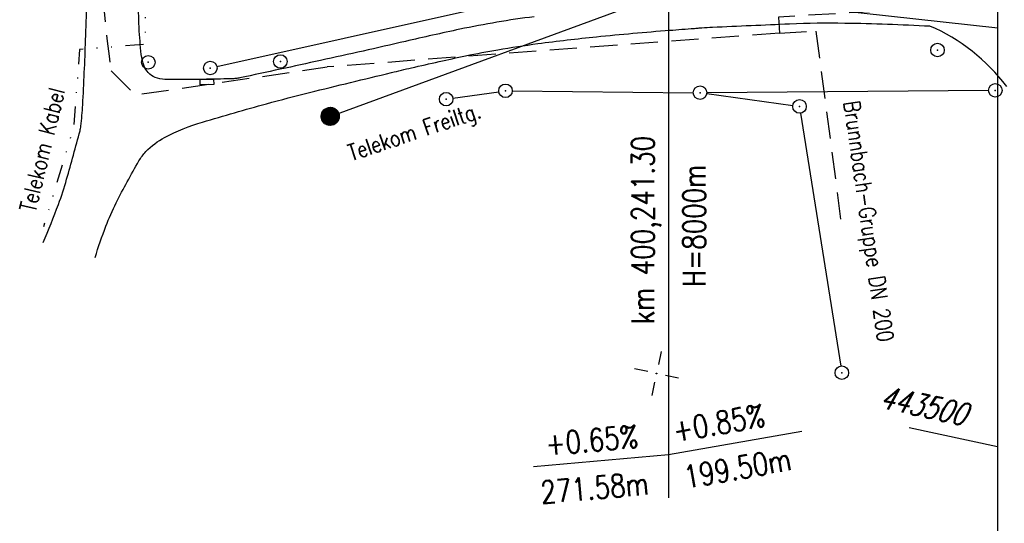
# Model space of a CAD drawing. Extents: x 0 to 1135, y 0 to 420.
# Tile 20 of 61: x 842 to 951, y 81 to 137. Entities that reach past the tile are written whole.
import ezdxf

# ---------------------------------------------------------------- set-up
doc = ezdxf.new("R2010")
doc.units = 0
doc.header["$LTSCALE"] = 2
doc.header["$MEASUREMENT"] = 0
for name, pattern in [('AUSGEZOGEN', [0]), ('GESTRICHELTX3', [2.25, 1.5, -0.75]), ('GETRENNTX3', [3.25, 1, -0.75, 0, -0.75, 0, -0.75])]:
    doc.linetypes.add(name, pattern=pattern)
doc.layers.get('0').update_dxf_attribs({"color": 8, "linetype": 'AUSGEZOGEN'})
for name, color, linetype in [('GRENZL', 8, 'AUSGEZOGEN'), ('GRENZP', 8, 'AUSGEZOGEN'), ('NETZ', 250, 'AUSGEZOGEN'), ('NZ', 8, 'AUSGEZOGEN'), ('RAHMEN', 250, 'AUSGEZOGEN'), ('SCHSYMBOL', 200, 'AUSGEZOGEN'), ('SIGNATUR', 8, 'AUSGEZOGEN'), ('STRASSE', 8, 'AUSGEZOGEN'), ('Telekom', 8, 'GETRENNTX3'), ('W-LTG', 8, 'GESTRICHELTX3')]:
    doc.layers.add(name, color=color, linetype=linetype)
doc.styles.add('ROMANS', font='romans.shx', dxfattribs={"width": 0.8})

# ---------------------------------------------------------------- blocks, each defined once
blk = doc.blocks.new('IKR')
at = {"color": 0}
for p, q in [((0, 1), (0, 2.5)), ((-2.5, 0), (-1, 0)), ((1, 0), (2.5, 0)), ((0, -2.5), (0, -1))]:
    blk.add_line(p, q, dxfattribs=at)
blk.add_circle((0, 0), 0.05, dxfattribs=at)
blk.add_point((0, 0), dxfattribs=at)
blk = doc.blocks.new('GST')
at = {"color": 0}
blk.add_circle((0, 0), 0.75, dxfattribs=at)
blk.add_point((0, 0), dxfattribs=at)
blk = doc.blocks.new('30S')
at = {"color": 0}
for p, q in [((-0.75, -0.58), (-0.75, 0)), ((-0.75, 0), (0.75, 0)), ((0.75, 0), (0.75, -0.58)), ((0.75, -0.58), (-0.75, -0.58))]:
    blk.add_line(p, q, dxfattribs=at)
blk.add_point((0, 0), dxfattribs=at)
blk = doc.blocks.new('*X18')
at = {"color": 0}
for p, q in [((212.23, 257.39), (213.24, 258.4)), ((212.24, 257.33), (213.31, 258.4)), ((212.24, 257.47), (213.17, 258.4)), ((212.24, 257.26), (213.37, 258.39)), ((212.24, 257.55), (213.09, 258.39)), ((212.25, 257.2), (213.43, 258.38)), ((212.26, 257.63), (213, 258.37)), ((212.27, 257.14), (213.49, 258.37)), ((212.28, 257.09), (213.55, 258.35)), ((212.29, 257.73), (212.9, 258.35)), ((212.3, 257.04), (213.6, 258.33)), ((212.32, 256.99), (213.65, 258.31)), ((212.34, 257.86), (212.78, 258.29)), ((212.35, 256.94), (213.69, 258.29)), ((212.37, 256.9), (213.74, 258.26)), ((212.4, 256.85), (213.78, 258.24)), ((212.43, 256.81), (213.83, 258.21)), ((212.46, 256.77), (213.86, 258.18)), ((212.49, 256.73), (213.9, 258.14)), ((212.53, 256.7), (213.94, 258.11)), ((212.56, 256.66), (213.97, 258.07)), ((212.6, 256.63), (214.01, 258.03)), ((212.64, 256.6), (214.04, 257.99)), ((212.68, 256.57), (214.07, 257.95)), ((212.73, 256.54), (214.09, 257.91)), ((212.77, 256.52), (214.12, 257.86)), ((212.82, 256.49), (214.14, 257.82)), ((212.87, 256.47), (214.16, 257.77)), ((212.92, 256.45), (214.18, 257.72)), ((212.97, 256.44), (214.2, 257.66)), ((213.03, 256.42), (214.21, 257.6)), ((213.09, 256.41), (214.22, 257.54)), ((213.16, 256.41), (214.23, 257.48)), ((213.22, 256.4), (214.23, 257.41)), ((213.3, 256.41), (214.23, 257.34)), ((213.38, 256.41), (214.22, 257.26)), ((213.46, 256.43), (214.2, 257.17)), ((213.56, 256.46), (214.18, 257.07)), ((213.69, 256.51), (214.12, 256.95))]:
    blk.add_line(p, q, dxfattribs=at)
blk = doc.blocks.new('SRMAST2')
at = {"color": 0}
blk.add_circle((0, 0), 0.999, dxfattribs=at)
blk.add_point((0, 0), dxfattribs=at)
blk.add_blockref('*X18', (-213.23, -257.4))
blk = doc.blocks.new('10')
blk.add_blockref('GST', (0, 0))

msp = doc.modelspace()

# ---------------------------------------------------------------- linework, layer by layer
at = {"layer": 'GRENZL'}
for p, q in [((863.52, 131.62), (891.72, 137.87)), ((889.65, 128.11), (894.73, 128.83)), ((896.23, 128.93), (916.28, 128.72)), ((948.98, 128.97), (917.78, 128.72)), ((917.78, 128.62), (927.31, 127.31)), ((928.17, 126.46), (932.61, 98.47))]:
    msp.add_line(p, q, dxfattribs=at)
at = {"layer": 'NETZ'}
msp.add_line((949.98, 89.52), (940.2, 91.62), dxfattribs=at)
at = {"layer": 'NZ'}
for p, q in [((913.53, 168.86), (913.53, 83.88)), ((913.53, 88.67), (928.3, 91.27)), ((898.59, 87.36), (913.53, 88.67))]:
    msp.add_line(p, q, dxfattribs=at)
at = {"layer": 'RAHMEN'}
msp.add_line((950, 0), (950, 415), dxfattribs=at)
at = {"layer": 'STRASSE'}
for points in [[(844.27, 112.14, 0.013193), (845.97, 116.36, 0.020522), (846.88, 119.14, 0.003444), (848.36, 124.51, 0.036647), (848.46, 125.02, 0.015189), (848.66, 127.36, 0.004942), (848.98, 134.55, 0.003335), (849.21, 142.71, -0.004523), (849.39, 148.72, -0.007325), (849.87, 157.51, -0.008709), (850.5, 164.88, -0.006947), (851.66, 174.63, -0.006125), (853.25, 185.65), (854.53, 193.78)], [(898.67, 137.12, 0.021005), (890.44, 135.74, 0.004539), (884.39, 134.39, -0.002929), (875.01, 132.29, -0.001347), (866.07, 130.36, -0.026205), (865.61, 130.28, -0.019828), (865.4, 130.27, -0.001411), (862.41, 130.2, -0.004265), (859.6, 130.17, -0.006505), (857.76, 130.18, -0.091501), (856.69, 130.41, -0.107806), (855.92, 130.94, -0.096283), (855.46, 131.67, -0.064183), (855.15, 132.93, -0.017132), (854.91, 135.89, -0.010661), (854.8, 140.65, -0.002918)], [(850.04, 110.49, -0.019478), (851.23, 113.95, -0.025433), (852.36, 116.52, -0.013868), (854.89, 121.18, -0.05781), (855.66, 122.2, -0.08404), (857.73, 123.77, -0.047762), (861.94, 125.47, -0.00483), (869.02, 127.5, -0.007227), (873.79, 128.74, -0.000647), (882.86, 130.95, -0.002663), (885.06, 131.47, -0.002288), (888.12, 132.16, -0.002383), (891.07, 132.8, -0.010388), (894.65, 133.48, -0.008539), (899.05, 134.15, -0.00787), (905.55, 134.91, -0.006337), (913.66, 135.63, -0.000145), (916.4, 135.84, -0.001269), (916.71, 135.86, -0.000535), (916.95, 135.88, -0.000111), (918.12, 135.96, -0.005819), (918.41, 135.97, -0.000201), (926.95, 136.35, -0.014925), (933.05, 136.43, -0.009641), (942.49, 136.1)]]:
    msp.add_lwpolyline(points, format="xyb", dxfattribs=at)
msp.add_arc((934.07, 116.66), 21.18, 36.9816, 66.5888, dxfattribs=at)
at = {"layer": 'Telekom', "flags": 128}
msp.add_lwpolyline([(899.9, 394.68), (891.23, 363.44), (883.83, 321.4), (873.43, 260.89), (872.23, 252.9), (866.51, 245.4), (857.61, 186.81), (861.11, 183.19), (857.88, 161.52), (855.6, 141.26), (855.57, 134.06), (848.32, 133.49), (847.64, 124.87), (844.32, 113.86)], dxfattribs=at)
at = {"layer": 'Telekom', "linetype": 'Continuous'}
msp.add_lwpolyline([(876.07, 126.1), (913.7, 139.92), (950, 135.89)], dxfattribs=at)
at = {"layer": 'W-LTG'}
msp.add_lwpolyline([(853.71, 177.24, 0.000939), (851.19, 157.54, 0.064936), (851.82, 131.14, -0.077337)], format="xyb", dxfattribs=at)
msp.add_lwpolyline([(950, 138.49), (925.72, 137.09), (925.82, 135.31), (929.86, 135.53), (932.77, 113.44)], dxfattribs=at)
at = {"layer": 'W-LTG', "flags": 128}
for points in [[(925.82, 135.31), (875.75, 131.58)], [(851.82, 131.14), (854.48, 128.47), (875.75, 131.58)]]:
    msp.add_lwpolyline(points, dxfattribs=at)

# ---------------------------------------------------------------- block references
at = {"layer": 'GRENZP'}
for p in [(862.79, 131.45), (888.91, 128), (895.48, 128.93), (917.03, 128.72), (949.73, 128.98), (928.05, 127.2), (932.73, 97.73)]:
    msp.add_blockref('GST', p, dxfattribs=at)
at = {"layer": 'NETZ', "rotation": 167.8412}
msp.add_blockref('IKR', (912.21, 97.65), dxfattribs=at)
at = {"layer": 'SCHSYMBOL'}
for name, p, rotation in [('10', (943.33, 133.44), 1.836947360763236e-05), ('10', (855.92, 132.08), 1.836947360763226e-05), ('10', (870.55, 132.17), 1.836947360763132e-05), ('30S', (862.41, 130.2), 1.4824445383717)]:
    msp.add_blockref(name, p, dxfattribs=dict(at, rotation=rotation))
at = {"layer": 'SIGNATUR', "rotation": 77.84121836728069}
msp.add_blockref('SRMAST2', (876.07, 126.1), dxfattribs=at)

# ---------------------------------------------------------------- texts
at = {"layer": 'NETZ', "style": 'ROMANS', "oblique": 16.6, "width": 0.75}
msp.add_text('443500', height=2.5, rotation=347.8412, dxfattribs=at).set_placement((936.82, 93.89))
at = {"layer": 'NZ', "style": 'ROMANS', "width": 0.8}
for s, rotation, p in [('km 400,241.30', 89.9998, (911.95, 103.11)), ('H=8000m', 89.9998, (917.64, 107.22)), ('+0.85%%%', 9.9998, (914.26, 90.05)), ('+0.65%%%', 4.9998, (900.02, 88.57)), ('199.50m', 9.9998, (915.48, 84.91)), ('271.58m', 4.9998, (899.48, 83.23))]:
    msp.add_text(s, height=2.5, rotation=rotation, dxfattribs=at).set_placement(p)
at = {"layer": 'Telekom', "style": 'ROMANS', "width": 0.8}
for s, rotation, p in [('Telekom Kabel', 76.3462, (843.41, 115.38)), ('Telekom Freiltg.', 18.5183, (878.41, 121.14))]:
    msp.add_text(s, height=1.8, rotation=rotation, dxfattribs=at).set_placement(p)
at = {"layer": 'W-LTG', "style": 'ROMANS', "width": 0.8}
msp.add_text('Brunnbach-Gruppe DN 200', height=1.8, rotation=278.1203, dxfattribs=at).set_placement((932.92, 127.69))

doc.saveas('drawing.dxf')
